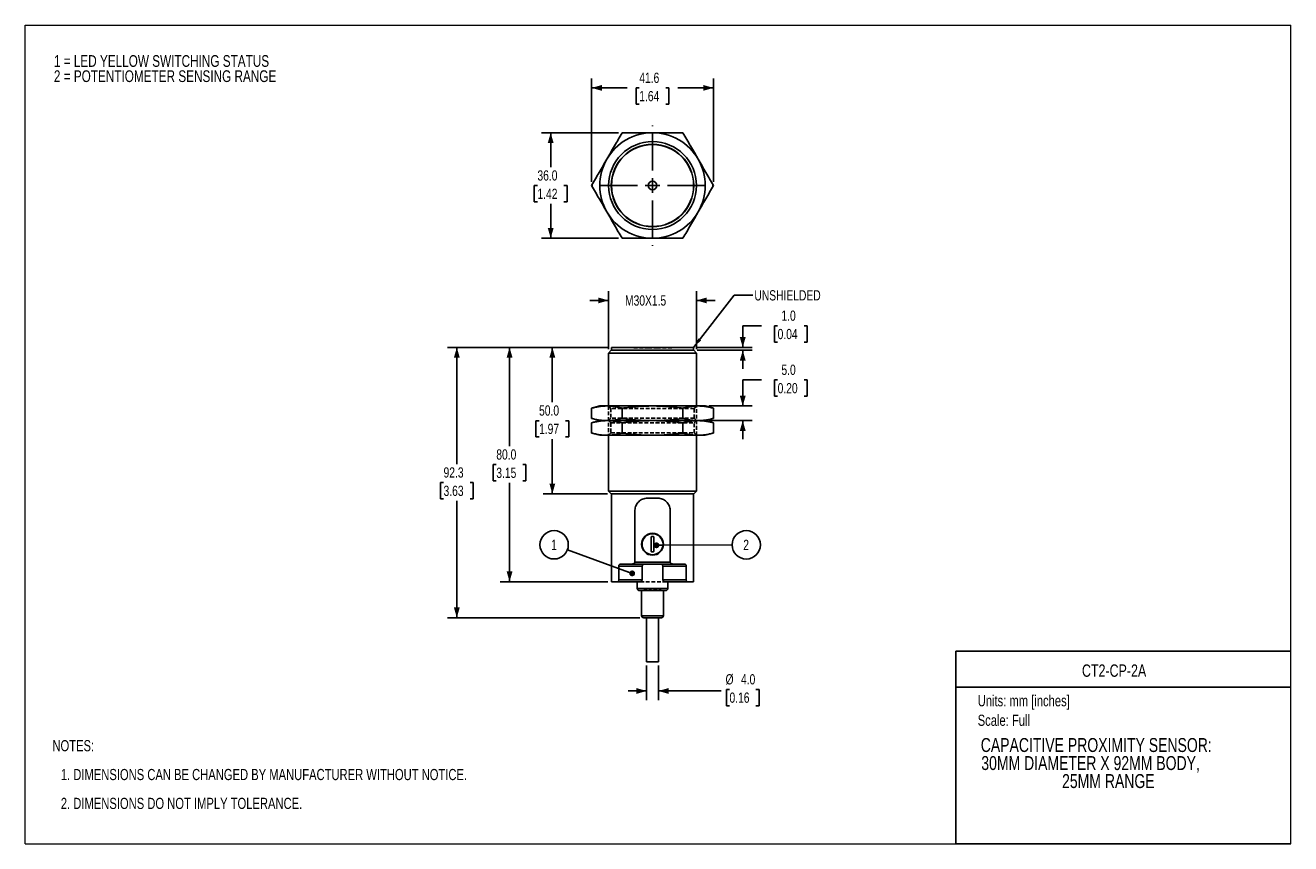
# Model space of a CAD drawing. Header units: millimetres. Extents: x 0 to 432, y 0 to 279.
import ezdxf
from ezdxf.enums import TextEntityAlignment as Align

# ---------------------------------------------------------------- set-up
doc = ezdxf.new("R2010")
doc.units = ezdxf.units.MM
doc.linetypes.add('CENTERX2', pattern=[20.32, 12.7, -2.54, 2.54, -2.54])
doc.linetypes.add('HIDDEN', pattern=[1.905, 1.27, -0.635])
doc.layers.add('CENTER', color=40, linetype='CENTERX2')
doc.layers.add('HIDDEN', color=102, linetype='HIDDEN')
doc.layers.add('DIMENSIONS', color=140, linetype='Continuous', lineweight=25)
doc.layers.add('TEXT', color=140, linetype='Continuous', lineweight=25)
doc.styles.add('SLDTEXTSTYLE0', font='TXT', dxfattribs={"width": 0.75})
doc.dimstyles.new('SLDDIMSTYLE0', dxfattribs={"dimtxt": 3.5, "dimasz": 3.5, "dimexe": 0, "dimexo": 0.0625, "dimgap": 0.875, "dimtad": 0, "dimtih": 1, "dimtoh": 1, "dimdec": 1, "dimrnd": 1e-09, "dimzin": 12, "dimdsep": 46, "dimtxsty": 'SLDTEXTSTYLE0', "dimsah": 1, "dimcen": 0.09, "dimadec": 0, "dimazin": 3, "dimtfac": 1, "dimtdec": 1, "dimtmove": 0, "dimatfit": 0, "dimfxl": 0, "dimfrac": 2, "dimtolj": 1, "dimtzin": 12, "dimarcsym": 0})
doc.dimstyles.new('SLDDIMSTYLE1', dxfattribs={"dimtxt": 3.5, "dimasz": 3.5, "dimexe": 0, "dimexo": 0.0625, "dimgap": 0.875, "dimtad": 0, "dimtih": 1, "dimtoh": 1, "dimdec": 1, "dimrnd": 1e-09, "dimzin": 4, "dimdsep": 46, "dimtxsty": 'SLDTEXTSTYLE0', "dimsah": 1, "dimcen": 0.09, "dimadec": 0, "dimazin": 1, "dimtfac": 1, "dimtdec": 1, "dimtmove": 0, "dimatfit": 0, "dimfxl": 0, "dimfrac": 2, "dimtolj": 1, "dimtzin": 12, "dimarcsym": 0})
doc.dimstyles.new('SLDDIMSTYLE2', dxfattribs={"dimtxt": 3.5, "dimasz": 3.5, "dimexe": 0, "dimexo": 0.0625, "dimgap": 0.875, "dimtad": 0, "dimtih": 1, "dimtoh": 1, "dimdec": 1, "dimrnd": 1e-09, "dimzin": 4, "dimdsep": 46, "dimtxsty": 'SLDTEXTSTYLE0', "dimsah": 1, "dimcen": 0.09, "dimadec": 0, "dimazin": 1, "dimtfac": 1, "dimtdec": 1, "dimtofl": 0, "dimtmove": 0, "dimatfit": 3, "dimfxl": 0, "dimfrac": 2, "dimtolj": 1, "dimtzin": 12, "dimarcsym": 0})
doc.dimstyles.new('SLDDIMSTYLE3', dxfattribs={"dimtxt": 3.5, "dimasz": 3.5, "dimexe": 0, "dimexo": 0.0625, "dimgap": 0.875, "dimtad": 0, "dimtih": 1, "dimtoh": 1, "dimdec": 1, "dimrnd": 1e-09, "dimzin": 12, "dimdsep": 46, "dimtxsty": 'SLDTEXTSTYLE0', "dimsah": 1, "dimcen": 0.09, "dimadec": 0, "dimazin": 3, "dimtfac": 1, "dimtdec": 1, "dimtofl": 0, "dimtmove": 0, "dimatfit": 3, "dimfxl": 0, "dimfrac": 2, "dimtolj": 1, "dimtzin": 12, "dimarcsym": 0})
doc.dimstyles.new('SLDDIMSTYLE4', dxfattribs={"dimtxt": 0.18, "dimasz": 3.5, "dimexe": 0, "dimexo": 0.0625, "dimgap": 0, "dimtad": 0, "dimtih": 1, "dimtoh": 1, "dimdec": 0, "dimrnd": 1e-09, "dimzin": 0, "dimdsep": 46, "dimtxsty": 'Standard', "dimsah": 1, "dimcen": 0.09, "dimadec": 0, "dimazin": 0, "dimtfac": 3.5, "dimtdec": 0, "dimtofl": 0, "dimtmove": 0, "dimatfit": 3, "dimfxl": 0, "dimfrac": 2, "dimtolj": 1, "dimtzin": 0, "dimarcsym": 0})
doc.dimstyles.new('SLDDIMSTYLE5', dxfattribs={"dimtxt": 0.18, "dimasz": 2, "dimexe": 0, "dimexo": 0.0625, "dimgap": 0, "dimtad": 0, "dimtih": 1, "dimtoh": 1, "dimdec": 0, "dimrnd": 1e-09, "dimzin": 0, "dimdsep": 46, "dimtxsty": 'Standard', "dimblk1": 'DOT', "dimblk2": 'DOT', "dimsah": 1, "dimcen": 0.09, "dimadec": 0, "dimazin": 0, "dimtfac": 2, "dimtdec": 0, "dimtofl": 0, "dimtmove": 0, "dimatfit": 3, "dimldrblk": 'DOT', "dimfxl": 0, "dimfrac": 2, "dimtolj": 1, "dimtzin": 0, "dimarcsym": 0})

# ---------------------------------------------------------------- blocks, each defined once
blk = doc.blocks.new('Block1')
at = {"color": 140, "linetype": 'Continuous', "lineweight": 18}
blk.add_line((431.8, 0), (431.8, 65.76), dxfattribs=at)
at = {"layer": 'TEXT'}
for p, q in [((431.8, 65.76), (317.5, 65.76)), ((317.5, 0), (317.5, 65.76)), ((317.5, 53.39), (431.8, 53.39)), ((431.8, 0), (317.5, 0))]:
    blk.add_line(p, q, dxfattribs=at)
at = {"layer": 'TEXT', "char_height": 3.81, "attachment_point": 1, "style": 'SLDTEXTSTYLE0'}
for s, insert in [('Units: mm [inches]', (324.99, 50.71)), ('Scale: Full', (324.99, 44.04))]:
    blk.add_mtext(s, dxfattribs=dict(at, insert=insert))
at = {"layer": 'TEXT', "color": 140, "style": 'SLDTEXTSTYLE0', "width": 0.75}
for tag, height, p in [('AUTOATTR0', 4.23, (360.57, 55.71)), ('AUTOATTR1_0', 4.76, (326.04, 29.88)), ('AUTOATTR1_1', 4.76, (326.23, 23.72)), ('AUTOATTR1_2', 4.76, (353.79, 17.57))]:
    blk.add_attdef(tag, text='', height=height, dxfattribs=at).set_placement(p, align=Align.BOTTOM_LEFT)
blk = doc.blocks.new('SW_NOTE_0')
at = {"layer": 'TEXT', "color": 0, "char_height": 4, "attachment_point": 1, "style": 'SLDTEXTSTYLE0'}
for s, insert in [('1 = LED YELLOW SWITCHING STATUS', (0, 5.16)), ('2 = POTENTIOMETER SENSING RANGE', (0, -0.02))]:
    blk.add_mtext(s, dxfattribs=dict(at, insert=insert))
blk = doc.blocks.new('SW_NOTE_1')
at = {"layer": 'TEXT', "color": 0, "char_height": 3.81, "attachment_point": 1, "style": 'SLDTEXTSTYLE0'}
for s, insert in [('NOTES:', (0, 4.91)), ('1. DIMENSIONS CAN BE CHANGED BY MANUFACTURER WITHOUT NOTICE.', (2.86, -4.94)), ('2. DIMENSIONS DO NOT IMPLY TOLERANCE.', (2.86, -14.79))]:
    blk.add_mtext(s, dxfattribs=dict(at, insert=insert))
blk = doc.blocks.new('_D')
at = {"layer": 'DIMENSIONS'}
for p, q in [((199.03, 168.79), (199.03, 188.65)), ((229.03, 168.79), (229.03, 188.65)), ((199.03, 185.47), (192.68, 185.47)), ((229.03, 185.47), (235.38, 185.47))]:
    blk.add_line(p, q, dxfattribs=at)
for points in [[(199.03, 185.47), (195.53, 186.47), (195.53, 184.47)], [(229.03, 185.47), (232.53, 184.47), (232.53, 186.47)]]:
    blk.add_solid(points, dxfattribs=at)
at = {"layer": 'DIMENSIONS', "insert": (204.65, 187.21), "char_height": 3.5, "attachment_point": 1, "style": 'SLDTEXTSTYLE0'}
blk.add_mtext('M30X1.5', dxfattribs=at)
blk = doc.blocks.new('_D_1')
at = {"layer": 'DIMENSIONS'}
for p, q in [((251.17, 176.82), (244.82, 176.82)), ((244.82, 176.82), (244.82, 169.44)), ((256.72, 176.8), (255.66, 176.8)), ((255.66, 176.8), (255.66, 171.24)), ((265.78, 176.8), (266.84, 176.8)), ((266.84, 176.8), (266.84, 171.24)), ((229.3, 169.44), (247.99, 169.44)), ((229.3, 168.44), (247.99, 168.44)), ((244.82, 168.44), (244.82, 162.09)), ((255.66, 171.24), (256.72, 171.24)), ((266.84, 171.24), (265.78, 171.24))]:
    blk.add_line(p, q, dxfattribs=at)
for points in [[(244.82, 169.44), (245.82, 172.94), (243.82, 172.94)], [(244.82, 168.44), (243.82, 164.94), (245.82, 164.94)]]:
    blk.add_solid(points, dxfattribs=at)
at = {"layer": 'DIMENSIONS', "char_height": 3.5, "attachment_point": 1, "style": 'SLDTEXTSTYLE0'}
for s, insert in [('1.0', (258.02, 182.02)), ('0.04', (256.72, 175.75))]:
    blk.add_mtext(s, dxfattribs=dict(at, insert=insert))
blk = doc.blocks.new('_D_2')
at = {"layer": 'DIMENSIONS'}
for p, q in [((251.17, 158.34), (244.82, 158.34)), ((244.82, 158.34), (244.82, 149.44)), ((256.72, 158.31), (255.66, 158.31)), ((255.66, 158.31), (255.66, 152.76)), ((265.78, 158.31), (266.84, 158.31)), ((266.84, 158.31), (266.84, 152.76)), ((255.66, 152.76), (256.72, 152.76)), ((266.84, 152.76), (265.78, 152.76)), ((233.3, 149.44), (247.99, 149.44)), ((233.3, 144.44), (247.99, 144.44)), ((244.82, 144.44), (244.82, 138.09))]:
    blk.add_line(p, q, dxfattribs=at)
for points in [[(244.82, 149.44), (245.82, 152.94), (243.82, 152.94)], [(244.82, 144.44), (243.82, 140.94), (245.82, 140.94)]]:
    blk.add_solid(points, dxfattribs=at)
at = {"layer": 'DIMENSIONS', "char_height": 3.5, "attachment_point": 1, "style": 'SLDTEXTSTYLE0'}
for s, insert in [('5.0', (258.02, 163.54)), ('0.20', (256.72, 157.27))]:
    blk.add_mtext(s, dxfattribs=dict(at, insert=insert))
blk = doc.blocks.new('_D_3')
at = {"layer": 'DIMENSIONS'}
for p, q in [((198.76, 169.44), (176.66, 169.44)), ((179.84, 169.44), (179.84, 150.74)), ((175.31, 144.41), (174.25, 144.41)), ((174.25, 144.41), (174.25, 138.86)), ((184.36, 144.41), (185.43, 144.41)), ((185.43, 144.41), (185.43, 138.86)), ((174.25, 138.86), (175.31, 138.86)), ((185.43, 138.86), (184.36, 138.86)), ((179.84, 119.44), (179.84, 138.15)), ((198.68, 119.44), (176.66, 119.44))]:
    blk.add_line(p, q, dxfattribs=at)
for points in [[(179.84, 169.44), (178.84, 165.94), (180.84, 165.94)], [(179.84, 119.44), (180.84, 122.94), (178.84, 122.94)]]:
    blk.add_solid(points, dxfattribs=at)
at = {"layer": 'DIMENSIONS', "char_height": 3.5, "attachment_point": 1, "style": 'SLDTEXTSTYLE0'}
for s, insert in [('50.0', (175.31, 149.64)), ('1.97', (175.31, 143.37))]:
    blk.add_mtext(s, dxfattribs=dict(at, insert=insert))
blk = doc.blocks.new('_D_4')
at = {"layer": 'DIMENSIONS'}
for p, q in [((198.76, 169.44), (162.07, 169.44)), ((165.25, 169.44), (165.25, 135.74)), ((160.72, 129.41), (159.66, 129.41)), ((159.66, 129.41), (159.66, 123.86)), ((169.77, 129.41), (170.84, 129.41)), ((170.84, 129.41), (170.84, 123.86)), ((159.66, 123.86), (160.72, 123.86)), ((165.25, 89.44), (165.25, 123.15)), ((170.84, 123.86), (169.77, 123.86)), ((198.76, 89.44), (162.07, 89.44))]:
    blk.add_line(p, q, dxfattribs=at)
for points in [[(165.25, 169.44), (164.25, 165.94), (166.25, 165.94)], [(165.25, 89.44), (166.25, 92.94), (164.25, 92.94)]]:
    blk.add_solid(points, dxfattribs=at)
at = {"layer": 'DIMENSIONS', "char_height": 3.5, "attachment_point": 1, "style": 'SLDTEXTSTYLE0'}
for s, insert in [('80.0', (160.72, 134.64)), ('3.15', (160.72, 128.37))]:
    blk.add_mtext(s, dxfattribs=dict(at, insert=insert))
blk = doc.blocks.new('_D_5')
at = {"layer": 'DIMENSIONS'}
for p, q in [((198.76, 169.44), (144.07, 169.44)), ((147.25, 169.44), (147.25, 129.59)), ((142.72, 123.26), (141.66, 123.26)), ((141.66, 123.26), (141.66, 117.71)), ((151.77, 123.26), (152.84, 123.26)), ((152.84, 123.26), (152.84, 117.71)), ((141.66, 117.71), (142.72, 117.71)), ((147.25, 77.14), (147.25, 117)), ((152.84, 117.71), (151.77, 117.71)), ((209.74, 77.14), (144.07, 77.14))]:
    blk.add_line(p, q, dxfattribs=at)
for points in [[(147.25, 169.44), (146.25, 165.94), (148.25, 165.94)], [(147.25, 77.14), (148.25, 80.64), (146.25, 80.64)]]:
    blk.add_solid(points, dxfattribs=at)
at = {"layer": 'DIMENSIONS', "char_height": 3.5, "attachment_point": 1, "style": 'SLDTEXTSTYLE0'}
for s, insert in [('92.3', (142.72, 128.49)), ('3.63', (142.72, 122.22))]:
    blk.add_mtext(s, dxfattribs=dict(at, insert=insert))
blk = doc.blocks.new('_D_6')
at = {"layer": 'DIMENSIONS'}
for p, q in [((212.03, 60.87), (212.03, 48.97)), ((216.03, 60.87), (216.03, 48.97)), ((212.03, 52.14), (205.68, 52.14)), ((216.03, 52.14), (237.45, 52.14)), ((240.29, 52.66), (239.23, 52.66)), ((239.23, 52.66), (239.23, 47.1)), ((249.34, 52.66), (250.41, 52.66)), ((250.41, 52.66), (250.41, 47.1)), ((239.23, 47.1), (240.29, 47.1)), ((250.41, 47.1), (249.34, 47.1))]:
    blk.add_line(p, q, dxfattribs=at)
for points in [[(212.03, 52.14), (208.53, 53.14), (208.53, 51.14)], [(216.03, 52.14), (219.53, 51.14), (219.53, 53.14)]]:
    blk.add_solid(points, dxfattribs=at)
at = {"layer": 'DIMENSIONS', "char_height": 3.5, "attachment_point": 1, "style": 'SLDTEXTSTYLE0'}
for s, insert in [('%%c', (238.95, 57.88)), ('4.0', (244.22, 57.88)), ('0.16', (240.29, 51.61))]:
    blk.add_mtext(s, dxfattribs=dict(at, insert=insert))
blk = doc.blocks.new('SW_NOTE_2')
at = {"layer": 'TEXT', "color": 0}
blk.add_circle((4.84, 0.02), 4.84, dxfattribs=at)
at = {"layer": 'TEXT', "color": 0, "insert": (4.8, 1.75), "char_height": 3.5, "attachment_point": 2, "style": 'SLDTEXTSTYLE0'}
blk.add_mtext('2', dxfattribs=at)
blk = doc.blocks.new('_DOT')
at = {"color": 0, "linetype": 'ByBlock', "lineweight": -2}
blk.add_line((-0.5, 0), (-1, 0), dxfattribs=at)
at = {"color": 0, "linetype": 'ByBlock', "const_width": 0.5}
blk.add_lwpolyline([(-0.25, 0, 1), (0.25, 0, 1)], format="xyb", close=True, dxfattribs=at)
blk = doc.blocks.new('SW_NOTE_3')
at = {"layer": 'TEXT', "color": 0}
blk.add_circle((1.29, 2.78), 4.84, dxfattribs=at)
at = {"layer": 'TEXT', "color": 0, "insert": (1.26, 4.51), "char_height": 3.5, "attachment_point": 2, "style": 'SLDTEXTSTYLE0'}
blk.add_mtext('1', dxfattribs=at)
blk = doc.blocks.new('_D_7')
at = {"layer": 'DIMENSIONS'}
for p, q in [((202.37, 242.7), (176.11, 242.7)), ((179.28, 242.7), (179.28, 230.99)), ((174.76, 224.67), (173.69, 224.67)), ((173.69, 224.67), (173.69, 219.11)), ((183.81, 224.67), (184.87, 224.67)), ((184.87, 224.67), (184.87, 219.11)), ((173.69, 219.11), (174.76, 219.11)), ((179.28, 206.7), (179.28, 218.4)), ((184.87, 219.11), (183.81, 219.11)), ((202.37, 206.7), (176.11, 206.7))]:
    blk.add_line(p, q, dxfattribs=at)
for points in [[(179.28, 242.7), (178.28, 239.2), (180.28, 239.2)], [(179.28, 206.7), (180.28, 210.2), (178.28, 210.2)]]:
    blk.add_solid(points, dxfattribs=at)
at = {"layer": 'DIMENSIONS', "char_height": 3.5, "attachment_point": 1, "style": 'SLDTEXTSTYLE0'}
for s, insert in [('36.0', (174.76, 229.89)), ('1.42', (174.76, 223.62))]:
    blk.add_mtext(s, dxfattribs=dict(at, insert=insert))
blk = doc.blocks.new('_D_8')
at = {"layer": 'DIMENSIONS'}
for p, q in [((193.25, 225.97), (193.25, 261.21)), ((234.82, 225.97), (234.82, 261.21)), ((193.25, 258.03), (205.37, 258.03)), ((209.51, 258), (208.44, 258)), ((208.44, 258), (208.44, 252.45)), ((218.56, 258), (219.63, 258)), ((219.63, 258), (219.63, 252.45)), ((234.82, 258.03), (222.7, 258.03)), ((208.44, 252.45), (209.51, 252.45)), ((219.63, 252.45), (218.56, 252.45))]:
    blk.add_line(p, q, dxfattribs=at)
for points in [[(193.25, 258.03), (196.75, 257.03), (196.75, 259.03)], [(234.82, 258.03), (231.32, 259.03), (231.32, 257.03)]]:
    blk.add_solid(points, dxfattribs=at)
at = {"layer": 'DIMENSIONS', "char_height": 3.5, "attachment_point": 1, "style": 'SLDTEXTSTYLE0'}
for s, insert in [('41.6', (209.51, 263.23)), ('1.64', (209.51, 256.96))]:
    blk.add_mtext(s, dxfattribs=dict(at, insert=insert))
blk = doc.blocks.new('SW_CENTERMARKSYMBOL_0')
at = {"layer": 'CENTER', "color": 0}
for p, q in [((0, 5.08), (0, 20.54)), ((-5.08, 0), (-20.54, 0)), ((0, 0), (-2.54, 0)), ((0, 0), (0, 2.54)), ((0, 0), (0, -2.54)), ((0, 0), (2.54, 0)), ((5.08, 0), (20.54, 0)), ((0, -5.08), (0, -20.54))]:
    blk.add_line(p, q, dxfattribs=at)

msp = doc.modelspace()

# ---------------------------------------------------------------- linework, layer by layer
at = {"color": 7, "linetype": 'Continuous', "lineweight": 18}
for p, q in [((0, 0), (0, 279.4)), ((0, 279.4), (431.8, 279.4)), ((431.8, 0), (431.8, 279.4)), ((0, 0), (431.8, 0))]:
    msp.add_line(p, q, dxfattribs=at)
for p, q in [((199.95, 168.44), (199.03, 167.52)), ((228.11, 168.44), (199.95, 168.44)), ((200.03, 169.44), (200.03, 168.44)), ((228.03, 169.44), (200.03, 169.44)), ((228.03, 168.44), (228.03, 169.44)), ((229.03, 167.52), (228.11, 168.44)), ((199.03, 167.52), (199.03, 149.44)), ((229.03, 167.52), (199.03, 167.52)), ((229.03, 149.44), (229.03, 167.52)), ((196.03, 149.44), (193.25, 148.7)), ((193.25, 145.19), (193.25, 148.7)), ((198.45, 149.44), (196.03, 149.44)), ((214.03, 149.44), (198.45, 149.44)), ((203.64, 145.19), (203.64, 148.7)), ((229.62, 149.44), (214.03, 149.44)), ((224.43, 148.7), (224.43, 145.19)), ((232.03, 149.44), (229.62, 149.44)), ((234.82, 148.7), (232.03, 149.44)), ((234.82, 148.7), (234.82, 145.19)), ((193.25, 145.19), (196.03, 144.44)), ((196.03, 144.44), (193.25, 143.7)), ((193.25, 140.19), (193.25, 143.7)), ((196.03, 144.44), (198.45, 144.44)), ((198.45, 144.44), (214.03, 144.44)), ((203.64, 140.19), (203.64, 143.7)), ((214.03, 144.44), (229.62, 144.44)), ((224.43, 143.7), (224.43, 140.19)), ((229.62, 144.44), (232.03, 144.44)), ((232.03, 144.44), (234.82, 145.19)), ((234.82, 143.7), (232.03, 144.44)), ((234.82, 143.7), (234.82, 140.19)), ((193.25, 140.19), (196.03, 139.44)), ((196.03, 139.44), (198.45, 139.44)), ((198.45, 139.44), (214.03, 139.44)), ((199.03, 139.44), (199.03, 120.36)), ((214.03, 139.44), (229.62, 139.44)), ((229.03, 120.36), (229.03, 139.44)), ((229.62, 139.44), (232.03, 139.44)), ((232.03, 139.44), (234.82, 140.19)), ((199.03, 120.36), (199.95, 119.44)), ((199.03, 120.36), (229.03, 120.36)), ((199.95, 119.44), (228.11, 119.44)), ((200.03, 119.44), (200.03, 89.44)), ((212.23, 117.94), (215.83, 117.94)), ((228.03, 89.44), (228.03, 119.44)), ((228.11, 119.44), (229.03, 120.36)), ((208.04, 96.14), (208.04, 113.87)), ((220.03, 113.87), (220.03, 96.14)), ((203.06, 95.44), (206.74, 95.44)), ((206.74, 95.44), (221.33, 95.44)), ((208.04, 96.14), (220.03, 96.14)), ((221.33, 95.44), (225, 95.44)), ((202.54, 90.14), (202.54, 94.74)), ((210.5, 94.74), (202.54, 94.74)), ((210.5, 90.14), (210.5, 94.74)), ((217.57, 94.74), (217.57, 90.14)), ((225.52, 94.74), (217.57, 94.74)), ((225.52, 94.74), (225.52, 90.14)), ((200.03, 89.44), (202.09, 89.44)), ((202.09, 89.44), (209.86, 89.44)), ((202.54, 90.14), (210.5, 90.14)), ((208.81, 89.44), (208.81, 87.14)), ((208.81, 87.14), (219.26, 87.14)), ((210.31, 86.44), (210.31, 77.84)), ((217.57, 90.14), (225.52, 90.14)), ((217.76, 77.84), (217.76, 86.44)), ((218.2, 89.44), (225.98, 89.44)), ((219.26, 87.14), (219.26, 89.44)), ((225.98, 89.44), (228.03, 89.44)), ((210.31, 77.84), (214.03, 77.84)), ((214.03, 77.84), (217.76, 77.84)), ((211.01, 77.14), (214.03, 77.14)), ((212.03, 77.14), (212.03, 62.14)), ((216.03, 62.14), (216.03, 77.14)), ((212.03, 62.14), (216.03, 62.14))]:
    msp.add_line(p, q)
for centre, radius in [((214.03, 224.7), 15), ((214.03, 224.7), 14.08), ((214.03, 224.7), 14), ((214.03, 224.7), 1.5), ((214.03, 102.24), 3.75), ((214.03, 102.24), 3.58)]:
    msp.add_circle(centre, radius)
for centre, radius, start, end in [((214.03, 224.7), 18, 90, 150), ((214.03, 224.7), 18, 30, 90), ((214.03, 224.7), 18, 150, 210), ((214.03, 224.7), 18, 330, 30), ((214.03, 224.7), 18, 210, 270), ((214.03, 224.7), 18, 270, 330), ((209.51, 87.14), 0.7, 180, 270), ((218.56, 87.14), 0.7, 270, 0), ((211.01, 77.84), 0.7, 180, 270), ((217.06, 77.84), 0.7, 270, 0)]:
    msp.add_arc(centre, radius, start, end)
for points, knots in [([(203.64, 242.7), (203.21, 241.95), (202.35, 240.46), (201.05, 238.21), (199.75, 235.96), (198.88, 234.45), (198.45, 233.7)], [0, 0, 0, 0, 0.249372, 0.498946, 0.749302, 1, 1, 1, 1]), ([(214.03, 242.7), (213.17, 242.7), (211.43, 242.7), (208.83, 242.7), (206.23, 242.7), (204.51, 242.7), (203.64, 242.7)], [0, 0, 0, 0, 0.2492274, 0.498807, 0.7492884, 1, 1, 1, 1]), ([(224.43, 242.7), (223.57, 242.7), (221.85, 242.7), (219.25, 242.7), (216.65, 242.7), (214.9, 242.7), (214.03, 242.7)], [0, 0, 0, 0, 0.249372, 0.498946, 0.749302, 1, 1, 1, 1]), ([(229.62, 233.7), (229.19, 234.45), (228.32, 235.95), (227.02, 238.2), (225.72, 240.45), (224.86, 241.95), (224.43, 242.7)], [0, 0, 0, 0, 0.249227, 0.498807, 0.749288, 1, 1, 1, 1]), ([(198.45, 233.7), (198.01, 232.94), (197.15, 231.44), (195.84, 229.19), (194.55, 226.94), (193.68, 225.44), (193.25, 224.7)], [0, 0, 0, 0, 0.249227, 0.498807, 0.749288, 1, 1, 1, 1]), ([(234.82, 224.7), (234.39, 225.44), (233.53, 226.93), (232.23, 229.18), (230.93, 231.43), (230.06, 232.94), (229.62, 233.7)], [0, 0, 0, 0, 0.249372, 0.498946, 0.749302, 1, 1, 1, 1]), ([(193.25, 224.7), (193.68, 223.95), (194.54, 222.46), (195.84, 220.21), (197.14, 217.96), (198.01, 216.45), (198.45, 215.7)], [0, 0, 0, 0, 0.2493716, 0.4989464, 0.7493023, 1, 1, 1, 1]), ([(229.62, 215.7), (230.06, 216.45), (230.92, 217.95), (232.22, 220.2), (233.52, 222.45), (234.39, 223.95), (234.82, 224.7)], [0, 0, 0, 0, 0.249227, 0.498807, 0.749288, 1, 1, 1, 1]), ([(198.45, 215.7), (198.88, 214.94), (199.75, 213.44), (201.05, 211.19), (202.34, 208.94), (203.21, 207.44), (203.64, 206.7)], [0, 0, 0, 0, 0.249227, 0.498807, 0.749288, 1, 1, 1, 1]), ([(224.43, 206.7), (224.86, 207.44), (225.72, 208.93), (227.01, 211.18), (228.32, 213.43), (229.19, 214.94), (229.62, 215.7)], [0, 0, 0, 0, 0.249372, 0.498946, 0.749302, 1, 1, 1, 1]), ([(203.64, 206.7), (204.5, 206.7), (206.22, 206.7), (208.82, 206.7), (211.42, 206.7), (213.16, 206.7), (214.03, 206.7)], [0, 0, 0, 0, 0.249372, 0.498946, 0.749302, 1, 1, 1, 1]), ([(214.03, 206.7), (214.9, 206.7), (216.63, 206.7), (219.23, 206.7), (221.83, 206.7), (223.56, 206.7), (224.43, 206.7)], [0, 0, 0, 0, 0.2492274, 0.498807, 0.7492884, 1, 1, 1, 1]), ([(193.25, 148.7), (193.68, 148.8), (194.54, 149.02), (195.84, 149.26), (197.14, 149.41), (198.01, 149.43), (198.45, 149.44)], [0, 0, 0, 0, 0.2493716, 0.4989464, 0.7493023, 1, 1, 1, 1]), ([(198.45, 149.44), (198.88, 149.43), (199.75, 149.41), (201.05, 149.26), (202.34, 149.02), (203.21, 148.81), (203.64, 148.7)], [0, 0, 0, 0, 0.249227, 0.498807, 0.749288, 1, 1, 1, 1]), ([(203.64, 148.7), (204.5, 148.8), (206.22, 149.02), (208.82, 149.26), (211.42, 149.41), (213.16, 149.43), (214.03, 149.44)], [0, 0, 0, 0, 0.249372, 0.498946, 0.749302, 1, 1, 1, 1]), ([(214.03, 149.44), (214.9, 149.43), (216.63, 149.41), (219.23, 149.26), (221.83, 149.02), (223.56, 148.81), (224.43, 148.7)], [0, 0, 0, 0, 0.2492274, 0.498807, 0.7492884, 1, 1, 1, 1]), ([(224.43, 148.7), (224.86, 148.8), (225.72, 149.02), (227.01, 149.26), (228.32, 149.41), (229.19, 149.43), (229.62, 149.44)], [0, 0, 0, 0, 0.249372, 0.498946, 0.749302, 1, 1, 1, 1]), ([(229.62, 149.44), (230.06, 149.43), (230.92, 149.41), (232.22, 149.26), (233.52, 149.02), (234.39, 148.81), (234.82, 148.7)], [0, 0, 0, 0, 0.249227, 0.498807, 0.749288, 1, 1, 1, 1]), ([(198.45, 144.44), (198.01, 144.45), (197.15, 144.47), (195.84, 144.63), (194.55, 144.86), (193.68, 145.08), (193.25, 145.19)], [0, 0, 0, 0, 0.249227, 0.498807, 0.749288, 1, 1, 1, 1]), ([(193.25, 143.7), (193.68, 143.8), (194.54, 144.02), (195.84, 144.26), (197.14, 144.41), (198.01, 144.43), (198.45, 144.44)], [0, 0, 0, 0, 0.249372, 0.498946, 0.749302, 1, 1, 1, 1]), ([(203.64, 145.19), (203.21, 145.08), (202.35, 144.86), (201.05, 144.63), (199.75, 144.47), (198.88, 144.45), (198.45, 144.44)], [0, 0, 0, 0, 0.249372, 0.498946, 0.749302, 1, 1, 1, 1]), ([(198.45, 144.44), (198.88, 144.43), (199.75, 144.41), (201.05, 144.26), (202.34, 144.02), (203.21, 143.81), (203.64, 143.7)], [0, 0, 0, 0, 0.2492275, 0.4988071, 0.7492885, 1, 1, 1, 1]), ([(214.03, 144.44), (213.17, 144.45), (211.43, 144.47), (208.83, 144.63), (206.23, 144.86), (204.51, 145.08), (203.64, 145.19)], [0, 0, 0, 0, 0.249227, 0.498807, 0.749288, 1, 1, 1, 1]), ([(203.64, 143.7), (204.5, 143.8), (206.22, 144.02), (208.82, 144.26), (211.42, 144.41), (213.16, 144.43), (214.03, 144.44)], [0, 0, 0, 0, 0.249372, 0.498946, 0.749302, 1, 1, 1, 1]), ([(224.43, 145.19), (223.57, 145.08), (221.85, 144.86), (219.25, 144.63), (216.65, 144.47), (214.9, 144.45), (214.03, 144.44)], [0, 0, 0, 0, 0.249372, 0.498946, 0.749302, 1, 1, 1, 1]), ([(214.03, 144.44), (214.9, 144.43), (216.63, 144.41), (219.23, 144.26), (221.83, 144.02), (223.56, 143.81), (224.43, 143.7)], [0, 0, 0, 0, 0.249227, 0.498807, 0.749288, 1, 1, 1, 1]), ([(229.62, 144.44), (229.19, 144.45), (228.32, 144.47), (227.02, 144.63), (225.72, 144.86), (224.86, 145.08), (224.43, 145.19)], [0, 0, 0, 0, 0.2492275, 0.4988071, 0.7492885, 1, 1, 1, 1]), ([(224.43, 143.7), (224.86, 143.8), (225.72, 144.02), (227.01, 144.26), (228.32, 144.41), (229.19, 144.43), (229.62, 144.44)], [0, 0, 0, 0, 0.249372, 0.498946, 0.749302, 1, 1, 1, 1]), ([(234.82, 145.19), (234.39, 145.08), (233.53, 144.86), (232.23, 144.63), (230.93, 144.47), (230.06, 144.45), (229.62, 144.44)], [0, 0, 0, 0, 0.249372, 0.498946, 0.749302, 1, 1, 1, 1]), ([(229.62, 144.44), (230.06, 144.43), (230.92, 144.41), (232.22, 144.26), (233.52, 144.02), (234.39, 143.81), (234.82, 143.7)], [0, 0, 0, 0, 0.249227, 0.498807, 0.749288, 1, 1, 1, 1]), ([(198.45, 139.44), (198.01, 139.45), (197.15, 139.47), (195.84, 139.63), (194.55, 139.86), (193.68, 140.08), (193.25, 140.19)], [0, 0, 0, 0, 0.249227, 0.498807, 0.749288, 1, 1, 1, 1]), ([(203.64, 140.19), (203.21, 140.08), (202.35, 139.86), (201.05, 139.63), (199.75, 139.47), (198.88, 139.45), (198.45, 139.44)], [0, 0, 0, 0, 0.249372, 0.498946, 0.749302, 1, 1, 1, 1]), ([(214.03, 139.44), (213.17, 139.45), (211.43, 139.47), (208.83, 139.63), (206.23, 139.86), (204.51, 140.08), (203.64, 140.19)], [0, 0, 0, 0, 0.249227, 0.498807, 0.749288, 1, 1, 1, 1]), ([(224.43, 140.19), (223.57, 140.08), (221.85, 139.86), (219.25, 139.63), (216.65, 139.47), (214.9, 139.45), (214.03, 139.44)], [0, 0, 0, 0, 0.249371, 0.498946, 0.749302, 1, 1, 1, 1]), ([(229.62, 139.44), (229.19, 139.45), (228.32, 139.47), (227.02, 139.63), (225.72, 139.86), (224.86, 140.08), (224.43, 140.19)], [0, 0, 0, 0, 0.249227, 0.498807, 0.749288, 1, 1, 1, 1]), ([(234.82, 140.19), (234.39, 140.08), (233.53, 139.86), (232.23, 139.63), (230.93, 139.47), (230.06, 139.45), (229.62, 139.44)], [0, 0, 0, 0, 0.249372, 0.498946, 0.749302, 1, 1, 1, 1]), ([(208.04, 113.87), (208.04, 114.14), (208.08, 114.42), (208.2, 114.95), (208.29, 115.21), (208.51, 115.7), (208.64, 115.94), (208.95, 116.38), (209.13, 116.58), (209.51, 116.95), (209.72, 117.11), (210.17, 117.41), (210.4, 117.53), (210.89, 117.73), (211.15, 117.81), (211.69, 117.91), (211.96, 117.94), (212.23, 117.94)], [0, 0, 0, 0, 0.125, 0.125, 0.25, 0.25, 0.375, 0.375, 0.5, 0.5, 0.625, 0.625, 0.75, 0.75, 0.875, 0.875, 1, 1, 1, 1]), ([(215.83, 117.94), (216.11, 117.94), (216.38, 117.91), (216.91, 117.81), (217.17, 117.73), (217.66, 117.53), (217.9, 117.41), (218.35, 117.12), (218.56, 116.95), (218.94, 116.58), (219.11, 116.38), (219.42, 115.94), (219.56, 115.7), (219.78, 115.21), (219.86, 114.96), (219.99, 114.42), (220.02, 114.14), (220.03, 113.87)], [0, 0, 0, 0, 0.125, 0.125, 0.25, 0.25, 0.375, 0.375, 0.5, 0.5, 0.625, 0.625, 0.75, 0.75, 0.875, 0.875, 1, 1, 1, 1]), ([(213.53, 104.64), (213.53, 104.69), (213.56, 104.75), (213.63, 104.82), (213.68, 104.84), (213.73, 104.84)], [0, 0, 0, 0, 0.5, 0.5, 1, 1, 1, 1]), ([(214.33, 104.84), (214.39, 104.84), (214.44, 104.82), (214.51, 104.75), (214.53, 104.69), (214.53, 104.64)], [0, 0, 0, 0, 0.5, 0.5, 1, 1, 1, 1]), ([(213.73, 99.64), (213.68, 99.64), (213.63, 99.66), (213.56, 99.74), (213.53, 99.79), (213.53, 99.84)], [0, 0, 0, 0, 0.5, 0.5, 1, 1, 1, 1]), ([(214.53, 99.84), (214.53, 99.79), (214.51, 99.74), (214.44, 99.66), (214.39, 99.64), (214.33, 99.64)], [0, 0, 0, 0, 0.5, 0.5, 1, 1, 1, 1]), ([(202.54, 94.74), (202.54, 94.85), (202.56, 94.95), (202.62, 95.13), (202.66, 95.2), (202.81, 95.39), (202.94, 95.44), (203.06, 95.44)], [0, 0, 0, 0, 0.25, 0.25, 0.5, 0.5, 1, 1, 1, 1]), ([(206.74, 95.44), (206.86, 95.44), (206.99, 95.45), (207.24, 95.5), (207.36, 95.53), (207.61, 95.63), (207.73, 95.7), (207.88, 95.83), (207.93, 95.88), (208.01, 96), (208.04, 96.07), (208.04, 96.14)], [0, 0, 0, 0, 0.25, 0.25, 0.5, 0.5, 0.75, 0.75, 0.875, 0.875, 1, 1, 1, 1]), ([(211.46, 95.44), (211.35, 95.44), (211.25, 95.43), (211.04, 95.39), (210.94, 95.36), (210.75, 95.26), (210.67, 95.19), (210.54, 94.99), (210.5, 94.87), (210.5, 94.74)], [0, 0, 0, 0, 0.25, 0.25, 0.5, 0.5, 0.75, 0.75, 1, 1, 1, 1]), ([(217.57, 94.74), (217.57, 94.87), (217.53, 94.99), (217.4, 95.19), (217.31, 95.26), (217.13, 95.36), (217.03, 95.39), (216.82, 95.43), (216.71, 95.44), (216.6, 95.44)], [0, 0, 0, 0, 0.25, 0.25, 0.5, 0.5, 0.75, 0.75, 1, 1, 1, 1]), ([(220.03, 96.14), (220.03, 96.07), (220.06, 96), (220.13, 95.88), (220.18, 95.83), (220.34, 95.7), (220.46, 95.63), (220.7, 95.54), (220.83, 95.5), (221.08, 95.45), (221.2, 95.44), (221.33, 95.44)], [0, 0, 0, 0, 0.125, 0.125, 0.25, 0.25, 0.5, 0.5, 0.75, 0.75, 1, 1, 1, 1]), ([(225, 95.44), (225.07, 95.44), (225.13, 95.43), (225.25, 95.37), (225.31, 95.33), (225.4, 95.2), (225.45, 95.13), (225.51, 94.95), (225.52, 94.85), (225.52, 94.74)], [0, 0, 0, 0, 0.25, 0.25, 0.5, 0.5, 0.75, 0.75, 1, 1, 1, 1]), ([(202.54, 90.14), (202.54, 90.04), (202.53, 89.94), (202.47, 89.76), (202.43, 89.69), (202.35, 89.57), (202.3, 89.52), (202.19, 89.46), (202.14, 89.44), (202.09, 89.44)], [0, 0, 0, 0, 0.25, 0.25, 0.5, 0.5, 0.75, 0.75, 1, 1, 1, 1]), ([(209.51, 86.44), (209.51, 86.44), (209.99, 86.44), (211.69, 86.44), (212.84, 86.44), (215.23, 86.44), (216.38, 86.44), (218.08, 86.44), (218.56, 86.44), (218.56, 86.44)], [0, 0, 0, 0, 0.25, 0.25, 0.5, 0.5, 0.75, 0.75, 1, 1, 1, 1]), ([(210.5, 90.14), (210.5, 90.03), (210.47, 89.93), (210.38, 89.75), (210.32, 89.68), (210.2, 89.56), (210.13, 89.52), (210, 89.46), (209.93, 89.44), (209.86, 89.44)], [0, 0, 0, 0, 0.25, 0.25, 0.5, 0.5, 0.75, 0.75, 1, 1, 1, 1]), ([(218.2, 89.44), (218.14, 89.44), (218.07, 89.46), (217.94, 89.52), (217.87, 89.56), (217.74, 89.68), (217.68, 89.75), (217.59, 89.93), (217.57, 90.03), (217.57, 90.14)], [0, 0, 0, 0, 0.25, 0.25, 0.5, 0.5, 0.75, 0.75, 1, 1, 1, 1]), ([(225.98, 89.44), (225.93, 89.44), (225.87, 89.46), (225.77, 89.52), (225.72, 89.56), (225.63, 89.69), (225.59, 89.76), (225.54, 89.94), (225.52, 90.04), (225.52, 90.14)], [0, 0, 0, 0, 0.25, 0.25, 0.5, 0.5, 0.75, 0.75, 1, 1, 1, 1]), ([(214.03, 77.14), (214.84, 77.14), (215.61, 77.14), (216.74, 77.14), (217.06, 77.14), (217.06, 77.14)], [0, 0, 0, 0, 0.5, 0.5, 1, 1, 1, 1])]:
    msp.add_open_spline(points, degree=3, knots=knots)
for points in [[(213.53, 99.84), (213.53, 101.44), (213.53, 103.04), (213.53, 104.64)], [(214.33, 104.84), (214.23, 104.84), (214.03, 104.84), (213.83, 104.84), (213.73, 104.84)], [(214.53, 104.64), (214.53, 103.04), (214.53, 101.44), (214.53, 99.84)], [(213.73, 99.64), (213.83, 99.64), (214.03, 99.64), (214.23, 99.64), (214.33, 99.64)]]:
    msp.add_open_spline(points, degree=3)
at = {"layer": 'HIDDEN'}
for p, q in [((200.03, 169.44), (212.53, 169.27)), ((212.53, 169.27), (215.53, 169.27)), ((215.53, 169.27), (228.03, 169.44)), ((199.03, 149.44), (199.85, 148.63)), ((199.03, 149.44), (199.03, 139.44)), ((228.22, 148.63), (199.85, 148.63)), ((199.85, 148.63), (199.85, 145.25)), ((224.43, 148.7), (224.43, 145.19)), ((228.22, 148.63), (229.03, 149.44)), ((228.22, 145.25), (228.22, 148.63)), ((229.03, 139.44), (229.03, 149.44)), ((199.85, 145.25), (199.03, 144.44)), ((199.03, 144.44), (199.85, 143.63)), ((228.22, 145.25), (199.85, 145.25)), ((199.85, 143.63), (228.22, 143.63)), ((199.85, 143.63), (199.85, 140.25)), ((203.64, 140.19), (203.64, 143.7)), ((229.03, 144.44), (228.22, 145.25)), ((228.22, 143.63), (229.03, 144.44)), ((228.22, 140.25), (228.22, 143.63)), ((199.85, 140.25), (199.03, 139.44)), ((199.85, 140.25), (228.22, 140.25)), ((229.03, 139.44), (228.22, 140.25)), ((214.03, 87.14), (208.81, 87.14)), ((209.86, 89.44), (218.2, 89.44)), ((219.26, 87.14), (214.03, 87.14)), ((217.76, 77.84), (210.31, 77.84))]:
    msp.add_line(p, q, dxfattribs=at)
for points, knots in [([(214.03, 87.14), (213.97, 87.13), (213.84, 87.1), (213.66, 87.05), (213.48, 87.01), (213.31, 86.97), (213.15, 86.94), (212.99, 86.9), (212.85, 86.87), (212.71, 86.84), (212.59, 86.81), (212.47, 86.78), (212.36, 86.76), (212.25, 86.73), (212.16, 86.71), (212.07, 86.69), (211.89, 86.65), (211.63, 86.6), (211.33, 86.54), (211.08, 86.49), (210.88, 86.46), (210.72, 86.44), (210.64, 86.44), (210.6, 86.44)], [0, 0, 0, 0, 0.044936, 0.088243, 0.129903, 0.169903, 0.208234, 0.24489, 0.27987, 0.313173, 0.344803, 0.374765, 0.403065, 0.429711, 0.454713, 0.478081, 0.499824, 0.60368, 0.699076, 0.786165, 0.865168, 0.93635, 1, 1, 1, 1]), ([(217.46, 86.44), (217.44, 86.44), (217.39, 86.44), (217.3, 86.45), (217.19, 86.46), (217.06, 86.48), (216.91, 86.51), (216.74, 86.54), (216.55, 86.58), (216.32, 86.62), (216.11, 86.67), (215.89, 86.72), (215.67, 86.76), (215.42, 86.82), (215.13, 86.89), (214.8, 86.96), (214.43, 87.05), (214.17, 87.11), (214.03, 87.14)], [0, 0, 0, 0, 0.041598, 0.086499, 0.134789, 0.186553, 0.241874, 0.300823, 0.363466, 0.42985, 0.50001, 0.548608, 0.604721, 0.66844, 0.73983, 0.818919, 0.905677, 1, 1, 1, 1])]:
    msp.add_open_spline(points, degree=3, knots=knots, dxfattribs=at)
at = {"layer": 'TEXT'}
msp.add_line((207.09, 92.28), (185.01, 100.37), dxfattribs=at)

# ---------------------------------------------------------------- block references
at = {"color": 7, "linetype": 'Continuous'}
ref = msp.add_blockref('Block1', (0, 0), dxfattribs=at)
ref.add_attrib('AUTOATTR0', 'CT2-CP-2A', dxfattribs={"layer": 'TEXT', "height": 4.233, "style": 'SLDTEXTSTYLE0', "width": 0.75}).set_placement((360.57, 55.71), align=Align.BOTTOM_LEFT)
ref.add_attrib('AUTOATTR1_0', 'CAPACITIVE PROXIMITY SENSOR: ', dxfattribs={"layer": 'TEXT', "height": 4.7625, "style": 'SLDTEXTSTYLE0', "width": 0.75}).set_placement((326.04, 29.88), align=Align.BOTTOM_LEFT)
ref.add_attrib('AUTOATTR1_1', '30MM DIAMETER X 92MM BODY, ', dxfattribs={"layer": 'TEXT', "height": 4.7625, "style": 'SLDTEXTSTYLE0', "width": 0.75}).set_placement((326.23, 23.72), align=Align.BOTTOM_LEFT)
ref.add_attrib('AUTOATTR1_2', '25MM RANGE', dxfattribs={"layer": 'TEXT', "height": 4.763, "style": 'SLDTEXTSTYLE0', "width": 0.75}).set_placement((353.79, 17.57), align=Align.BOTTOM_LEFT)
at = {"layer": 'CENTER'}
msp.add_blockref('SW_CENTERMARKSYMBOL_0', (214.03, 224.7), dxfattribs=at)
at = {"layer": 'TEXT'}
for name, p in [('SW_NOTE_0', (9.75, 264.05)), ('SW_NOTE_3', (179.17, 99.26)), ('SW_NOTE_2', (241.17, 102.01)), ('SW_NOTE_1', (9.26, 30.46))]:
    msp.add_blockref(name, p, dxfattribs=at)
at = {"layer": 'TEXT', "xscale": 2, "yscale": 2, "rotation": 339.8690151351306}
msp.add_blockref('_DOT', (207.09, 92.28, 8), dxfattribs=at)

# ---------------------------------------------------------------- texts
at = {"layer": 'TEXT', "insert": (248.79, 188.96), "char_height": 3.5, "attachment_point": 1, "style": 'SLDTEXTSTYLE0'}
msp.add_mtext('UNSHIELDED', dxfattribs=at)

# ---------------------------------------------------------------- dimensions: what is measured, and where the dimension line sits
at = {"layer": 'DIMENSIONS'}
for base, p1, p2, angle, dimstyle, picture, middle in [((234.82, 258.03), (193.25, 224.7), (234.82, 224.7), 0, 'SLDDIMSTYLE3', '_D_8', (214.03, 258.03)), ((179.28, 206.7), (203.64, 242.7), (203.64, 206.7), 90, 'SLDDIMSTYLE2', '_D_7', (179.28, 224.7)), ((244.82, 169.44), (228.03, 168.44), (228.03, 169.44), 90, 'SLDDIMSTYLE1', '_D_1', (244.82, 176.82)), ((147.25, 77.14), (200.03, 169.44), (211.01, 77.14), 90, 'SLDDIMSTYLE3', '_D_5', (147.25, 123.29)), ((165.25, 89.44), (200.03, 169.44), (200.03, 89.44), 90, 'SLDDIMSTYLE2', '_D_4', (165.25, 129.44)), ((179.84, 169.44), (199.95, 119.44), (200.03, 169.44), 90, 'SLDDIMSTYLE2', '_D_3', (179.84, 144.44)), ((244.82, 149.44), (232.03, 144.44), (232.03, 149.44), 90, 'SLDDIMSTYLE1', '_D_2', (244.82, 158.34))]:
    dim = msp.add_linear_dim(base=base, p1=p1, p2=p2, angle=angle, dimstyle=dimstyle, dxfattribs=at)
    dim.commit()
    dim.dimension.update_dxf_attribs({"geometry": picture, "text_midpoint": middle, "dimtype": 160})
for base, p1, p2, text, dimstyle, picture, middle in [((229.03, 185.47), (199.03, 167.52), (229.03, 167.52), 'M30X1.5', 'SLDDIMSTYLE0', '_D', (214.03, 185.47)), ((216.03, 52.14), (212.03, 62.14), (216.03, 62.14), '%%c<>', 'SLDDIMSTYLE1', '_D_6', (244.82, 52.14))]:
    dim = msp.add_linear_dim(base=base, p1=p1, p2=p2, angle=0, text=text, dimstyle=dimstyle, dxfattribs=at)
    dim.commit()
    dim.dimension.update_dxf_attribs({"geometry": picture, "text_midpoint": middle, "dimtype": 160})

# ---------------------------------------------------------------- leaders
at = {"layer": 'TEXT'}
for points, dimstyle in [([(228.03, 169.44), (241.89, 187.22), (248.24, 187.22)], 'SLDDIMSTYLE4'), ([(215.39, 101.88), (241.17, 102.01)], 'SLDDIMSTYLE5')]:
    msp.add_leader(points, dimstyle=dimstyle, dxfattribs=at)

doc.saveas('drawing.dxf')
